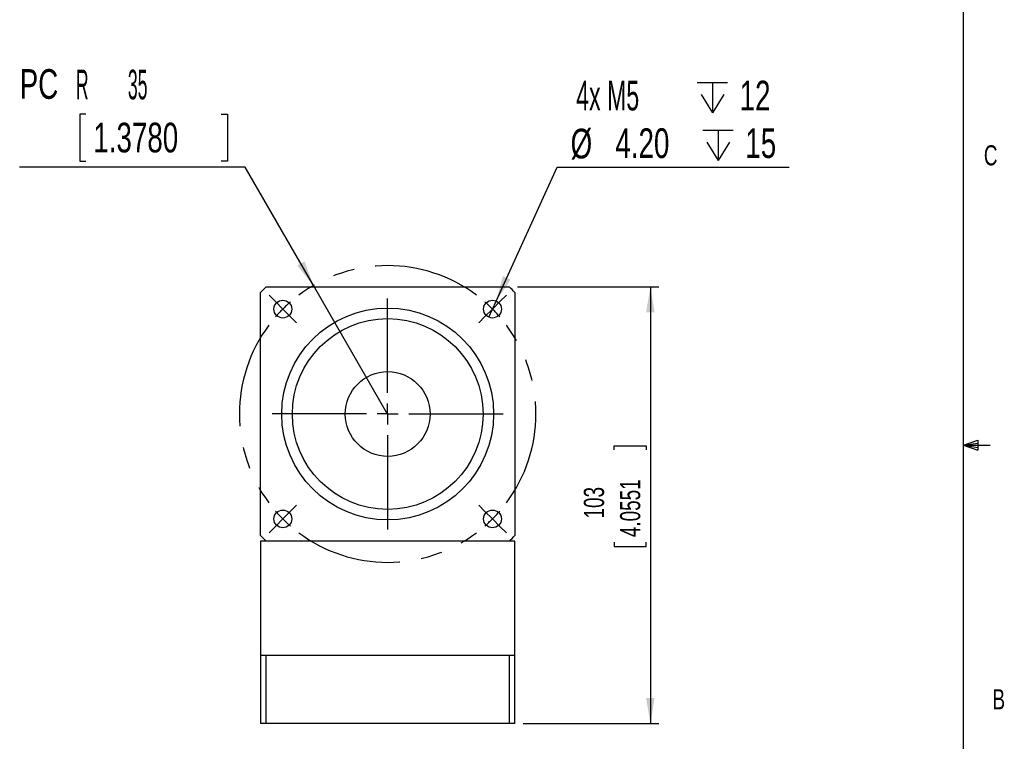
# Model space of a CAD drawing. Extents: x 11 to 421, y 5 to 275.
# Tile 4 of 5: x 305 to 421, y 105 to 190. Entities that reach past the tile are written whole.
import ezdxf
from ezdxf.enums import TextEntityAlignment as Align

# ---------------------------------------------------------------- set-up
doc = ezdxf.new("R2010")
doc.units = 0
doc.linetypes.add('CENTERX2', pattern=[20.32, 12.7, -2.54, 2.54, -2.54])
doc.layers.get('0').update_dxf_attribs({"linetype": 'CONTINUOUS'})
doc.dimstyles.new('SLDDIMSTYLE0', dxfattribs={"dimtxt": 3.5, "dimasz": 3, "dimexe": 0, "dimexo": 0.0625, "dimgap": 0.875, "dimtad": 0, "dimtih": 1, "dimtoh": 1, "dimlfac": 2, "dimrnd": 1e-09, "dimzin": 12, "dimsah": 1, "dimcen": 0, "dimazin": 3, "dimtfac": 1, "dimtofl": 0, "dimtmove": 0, "dimatfit": 3})
doc.dimstyles.new('SLDDIMSTYLE2', dxfattribs={"dimtxt": 2.38125, "dimasz": 3, "dimexe": 0, "dimexo": 0.0625, "dimgap": 0.595313, "dimtad": 1, "dimlfac": 2, "dimrnd": 1e-09, "dimzin": 12, "dimsah": 1, "dimcen": 0.09, "dimazin": 3, "dimtfac": 1, "dimtofl": 0, "dimtmove": 0, "dimatfit": 3})
doc.dimstyles.new('SLDDIMSTYLE9', dxfattribs={"dimtxt": 3.5, "dimasz": 3, "dimexe": 0, "dimexo": 0.0625, "dimgap": 0.875, "dimtad": 0, "dimtih": 1, "dimtoh": 1, "dimlfac": 2, "dimrnd": 1e-09, "dimzin": 4, "dimblk1": 'NONE', "dimsah": 1, "dimcen": 0, "dimazin": 3, "dimtfac": 1, "dimtmove": 0, "dimatfit": 3})

# ---------------------------------------------------------------- blocks, each defined once
blk = doc.blocks.new('_D_20')
at = {"color": 7, "linetype": 'CONTINUOUS'}
for p, q in [((363.35, 158.71), (380.01, 158.71)), ((379.01, 158.71), (379.01, 107.21)), ((374.74, 139.47), (374.74, 139.95)), ((374.74, 139.95), (378.53, 139.95)), ((378.53, 139.95), (378.53, 139.47)), ((374.74, 128.59), (374.74, 128.1)), ((374.74, 128.1), (378.53, 128.1)), ((378.53, 128.1), (378.53, 128.59)), ((364.01, 107.21), (380.01, 107.21))]:
    blk.add_line(p, q, dxfattribs=at)
for points in [[(379.01, 158.71), (378.51, 155.71), (379.51, 155.71)], [(379.01, 107.21), (379.51, 110.21), (378.51, 110.21)]]:
    blk.add_solid(points, dxfattribs=at)
at = {"color": 7, "linetype": 'CONTINUOUS', "width": 0.7}
for s, p in [('4.0551', (378.53, 129.19, 18.43)), ('103', (374.26, 131.39, 18.43))]:
    blk.add_text(s, height=2.381, rotation=90, dxfattribs=at).set_placement(p, align=Align.BOTTOM_LEFT)
blk = doc.blocks.new('_D_21')
at = {"color": 7, "linetype": 'CONTINUOUS'}
for p, q in [((312.38, 179.07), (311.67, 179.07)), ((311.67, 179.07), (311.67, 173.52)), ((328.38, 179.07), (329.09, 179.07)), ((329.09, 179.07), (329.09, 173.52)), ((311.67, 173.52), (312.38, 173.52)), ((329.09, 173.52), (328.38, 173.52)), ((331.21, 172.81), (304.58, 172.81)), ((339.26, 158.87), (331.21, 172.81)), ((348.01, 143.71), (339.26, 158.87))]:
    blk.add_line(p, q, dxfattribs=at)
blk.add_solid([(339.26, 158.87), (338.19, 161.72), (337.33, 161.22)], dxfattribs=at)
for s, width, p in [('PC', 0.7, (304.58, 179.84, 18.43)), ('R        35', 0.445455, (311.21, 179.78, 18.43)), ('1.3780', 0.7, (313.27, 173.52, 18.43))]:
    blk.add_text(s, height=3.5, dxfattribs=dict(at, width=width)).set_placement(p, align=Align.BOTTOM_LEFT)
blk = doc.blocks.new('SW_SYMBOL_HOLE_DEPTH')
at = {"color": 0, "linetype": 'CONTINUOUS'}
for p, q in [((0, 875), (800, 875)), ((400, 875), (400, 75)), ((100, 555), (400, 75)), ((700, 555), (400, 75))]:
    blk.add_line(p, q, dxfattribs=at)
blk = doc.blocks.new('_D_22')
at = {"color": 7, "linetype": 'CONTINUOUS'}
for p, q in [((360.82, 157.04), (368.01, 172.81)), ((368.01, 172.81), (395.39, 172.81)), ((359.95, 155.13), (360.82, 157.04))]:
    blk.add_line(p, q, dxfattribs=at)
blk.add_solid([(360.82, 157.04), (362.52, 159.56), (361.61, 159.98)], dxfattribs=at)
at = {"color": 7, "linetype": 'CONTINUOUS', "xscale": 0.0044707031, "yscale": 0.0044707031, "zscale": 0.0044707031}
for p in [(384.55, 178.9), (385.22, 173.29)]:
    blk.add_blockref('SW_SYMBOL_HOLE_DEPTH', p, dxfattribs=at)
at = {"color": 7, "linetype": 'CONTINUOUS'}
for s, width, p in [('4x M5 ', 0.583333, (370.26, 178.47, 18.43)), ('12', 0.7, (389.55, 178.47, 18.43)), ('%%c', 0.7, (369.6, 172.81, 18.43)), ('4.20', 0.7, (374.88, 172.86, 18.43)), ('15', 0.7, (390.22, 172.86, 18.43))]:
    blk.add_text(s, height=3.5, dxfattribs=dict(at, width=width)).set_placement(p, align=Align.BOTTOM_LEFT)
blk = doc.blocks.new('_NONE')
blk = doc.blocks.new('SW_CENTERMARKSYMBOL_4')
at = {"color": 0, "linetype": 'CONTINUOUS'}
for p, q in [((-0.88, 0.88), (-1.63, 1.63)), ((12.37, -9.87), (12.37, 1.25)), ((25.63, 0.88), (26.38, 1.63)), ((0, 0), (-0.88, 0.88)), ((0, 0), (0.88, -0.88)), ((24.75, 0), (23.86, -0.88)), ((24.75, 0), (25.63, 0.88)), ((0.88, -0.88), (1.63, -1.63)), ((23.86, -0.88), (23.12, -1.63)), ((12.37, -12.37), (12.37, -11.12)), ((9.87, -12.37), (-1.25, -12.37)), ((12.37, -12.37), (11.12, -12.37)), ((12.37, -12.37), (12.37, -13.62)), ((12.37, -12.37), (13.62, -12.37)), ((14.87, -12.37), (26, -12.37)), ((12.37, -14.87), (12.37, -26)), ((0.88, -23.86), (1.63, -23.12)), ((23.86, -23.86), (23.12, -23.12)), ((0, -24.75), (0.88, -23.86)), ((24.75, -24.75), (23.86, -23.86)), ((0, -24.75), (-0.88, -25.63)), ((24.75, -24.75), (25.63, -25.63)), ((-0.88, -25.63), (-1.63, -26.38)), ((25.63, -25.63), (26.38, -26.38))]:
    blk.add_line(p, q, dxfattribs=at)
at = {"color": 0, "linetype": 'CENTERX2'}
for start, end in [(53.1851, 126.8149), (143.1851, 216.8149), (323.1851, 36.8149), (233.1851, 306.8149)]:
    blk.add_arc((12.37, -12.37), 17.5, start, end, dxfattribs=at)
at = {"color": 0, "linetype": 'CONTINUOUS'}
for start, end in [(130.9074, 135), (45, 49.0926), (135, 139.0926), (40.9074, 45), (220.9074, 225), (315, 319.0926), (225, 229.0926), (310.9074, 315)]:
    blk.add_arc((12.37, -12.37), 17.5, start, end, dxfattribs=at)

msp = doc.modelspace()

# ---------------------------------------------------------------- linework, layer by layer
at = {"color": 7, "linetype": 'CONTINUOUS'}
for p, q in [((415.9568, 9.9587), (415.9568, 270.3087)), ((333.0114, 129.3743), (333.0114, 158.0492)), ((333.6739, 158.7118), (362.3488, 158.7118)), ((363.0114, 158.0492), (363.0114, 129.3743)), ((415.9568, 140.0249), (417.6632, 140.6348)), ((417.6632, 140.6348), (417.6632, 139.4514)), ((415.9568, 140.0249), (417.6632, 140.2545)), ((415.9568, 140.0249), (419.1318, 140.0249)), ((415.9568, 140.0249), (417.6632, 139.4514)), ((415.9568, 140.0249), (417.6632, 139.7631)), ((333.0114, 128.7118), (333.0114, 115.2118)), ((333.6739, 128.7118), (333.0114, 128.7118)), ((362.3488, 128.7118), (333.6739, 128.7118)), ((363.0114, 128.7118), (362.3488, 128.7118)), ((363.0114, 115.2118), (363.0114, 128.7118)), ((333.0114, 115.2118), (333.0114, 107.2118)), ((333.6739, 115.2118), (333.0114, 115.2118)), ((333.6739, 107.2118), (333.6739, 115.2118)), ((348.0114, 115.2118), (333.6739, 115.2118)), ((362.3488, 115.2118), (348.0114, 115.2118)), ((362.3488, 115.2118), (362.3488, 107.2118)), ((363.0114, 115.2118), (362.3488, 115.2118)), ((363.0114, 107.2118), (363.0114, 115.2118)), ((333.6739, 107.2118), (333.0114, 107.2118)), ((362.3488, 107.2118), (333.6739, 107.2118)), ((363.0114, 107.2118), (362.3488, 107.2118))]:
    msp.add_line(p, q, dxfattribs=at)
for centre, radius in [((335.637, 156.0861), 1.05), ((360.3857, 156.0861), 1.05), ((348.0114, 143.7118), 12.5), ((348.0114, 143.7118), 11.25), ((348.0114, 143.7118), 5), ((335.637, 131.3374), 1.05), ((360.3857, 131.3374), 1.05)]:
    msp.add_circle(centre, radius, dxfattribs=at)
for start, end in [(133.706268, 136.293732), (43.706268, 46.293732), (223.706268, 226.293732), (313.706268, 316.293732)]:
    msp.add_arc((348.0114, 143.7118), 20.75, start, end, dxfattribs=at)

# ---------------------------------------------------------------- block references
msp.add_blockref('SW_CENTERMARKSYMBOL_4', (335.637, 156.0861), dxfattribs=at)

# ---------------------------------------------------------------- texts
at = {"color": 7, "linetype": 'CONTINUOUS', "width": 0.7}
for s, p in [('C', (418.368, 172.3194)), ('B', (419.3916, 108.1592))]:
    msp.add_text(s, height=2.3813, dxfattribs=at).set_placement(p, align=Align.BOTTOM_LEFT)

# ---------------------------------------------------------------- dimensions: what is measured, and where the dimension line sits
at = {"color": 7, "linetype": 'CONTINUOUS'}
dim = msp.add_radius_dim(center=(348.0114, 143.7118), mpoint=(339.2614, 158.8672), text='PCR        <>', dimstyle='SLDDIMSTYLE0', dxfattribs=at)
dim.commit()
dim.dimension.update_dxf_attribs({"geometry": '_D_21', "text_midpoint": (317.1052, 179.1001), "dimtype": 164})
dim = msp.add_diameter_dim_2p(p1=(359.9501, 155.1308), p2=(360.8213, 157.0415), text='4x M5 {\\fGDT;x}12\\P<> {\\fGDT;x}15', dimstyle='SLDDIMSTYLE9', dxfattribs=at)
dim.commit()
dim.dimension.update_dxf_attribs({"geometry": '_D_22', "text_midpoint": (382.4947, 178.4159), "dimtype": 163})
dim = msp.add_linear_dim(base=(379.0114, 107.2118), p1=(362.3488, 158.7118), p2=(363.0114, 107.2118), angle=90, dimstyle='SLDDIMSTYLE2', dxfattribs=at)
dim.commit()
dim.dimension.update_dxf_attribs({"geometry": '_D_20', "text_midpoint": (379.0114, 134.0266), "dimtype": 160})

doc.saveas('drawing.dxf')
